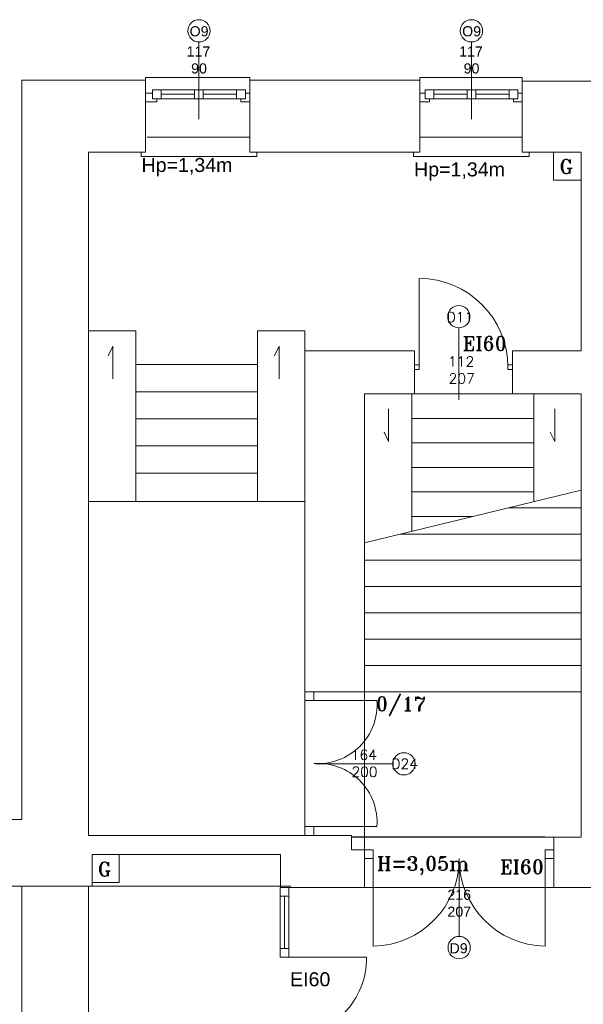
# Model space of a CAD drawing. Header units: millimetres. Extents: x -12354389001 to 271431, y -126469 to 48347.
# Tile 93 of 204: x -125814 to -125171, y -90584 to -89460. Entities that reach past the tile are written whole.
import ezdxf

# ---------------------------------------------------------------- set-up
doc = ezdxf.new("R2010")
doc.units = ezdxf.units.MM
doc.layers.get('0').update_dxf_attribs({"lineweight": 9})
for name, color, linetype, lineweight in [('ei30', 1, 'Continuous', 15), ('IS_Text_Odbiornikow_Therm', 7, 'Continuous', 5), ('LINIE PRZEKROJOWE', 7, 'Continuous', 13), ('OPISY', 255, 'Continuous', 9), ('stolarka', 252, 'Continuous', 9), ('WIDOK', 252, 'Continuous', 15)]:
    doc.layers.add(name, color=color, linetype=linetype, lineweight=lineweight)
doc.styles.add('ROMANS-POTROJNY-0-8-W', font='ROMANT.SHX', dxfattribs={"width": 0.8})
doc.styles.get("Standard").update_dxf_attribs({"font": 'arial.ttf'})

# ---------------------------------------------------------------- blocks, each defined once
blk = doc.blocks.new('oj')
at = {"color": 252, "linetype": 'Continuous', "lineweight": 13}
for p, q in [((-93297.2, 14844.1), (-93297.2, 14847.1)), ((-93297.2, 14847.1), (-93178.2, 14847.1)), ((-93178.2, 14847.1), (-93178.2, 14844.1)), ((-92984.2, 14844.1), (-92984.2, 14847.1)), ((-92984.2, 14847.1), (-92867.2, 14847.1)), ((-92867.2, 14847.1), (-92867.2, 14842.5)), ((-93297.2, 14762.1), (-93302.2, 14762.1)), ((-93302.2, 14762.1), (-93302.2, 14757.1)), ((-93170.2, 14757.1), (-93170.2, 14762.1)), ((-92986.2, 14762.1), (-92991.2, 14762.1)), ((-92991.2, 14762.1), (-92991.2, 14757.1)), ((-92859.2, 14757.1), (-92859.2, 14762.1)), ((-92831.4, 14762.1), (-92800.2, 14762.1)), ((-92831.4, 14730.2), (-92831.4, 14762.1)), ((-92800.2, 14762.1), (-92800.2, 14730.2)), ((-93302.2, 14757.1), (-93175.2, 14757.1)), ((-93175.2, 14757.1), (-93170.2, 14757.1)), ((-92991.2, 14757.1), (-92864.2, 14757.1)), ((-92864.2, 14757.1), (-92859.2, 14757.1)), ((-92800.2, 14730.2), (-92831.4, 14730.2)), ((-93334.3, 14540.4), (-93339.6, 14529.6)), ((-93334.3, 14503.2), (-93334.3, 14540.4)), ((-93144.6, 14540.4), (-93149.9, 14529.6)), ((-93144.6, 14503.2), (-93144.6, 14540.4)), ((-93019.7, 14468.9), (-93019.7, 14431.7)), ((-92830, 14468.9), (-92830, 14431.7)), ((-93019.7, 14431.7), (-93025, 14442.5)), ((-92830, 14431.7), (-92835.3, 14442.5)), ((-92882.6, 14356.1), (-92800.2, 14356.1)), ((-93006.1, 14326.1), (-92800.2, 14326.1)), ((-93047.2, 14296.1), (-92800.2, 14296.1)), ((-93047.2, 14266.1), (-92800.2, 14266.1)), ((-93047.2, 14236.1), (-92800.2, 14236.1)), ((-93047.2, 14206.1), (-92800.2, 14206.1)), ((-93047.2, 14176.1), (-92800.2, 14176.1)), ((-93115.2, 14136.1), (-93115.2, 14146.1)), ((-93115.2, 14146.1), (-93105.2, 14146.1)), ((-93105.2, 14146.1), (-93105.2, 14136.1)), ((-93047.2, 14146.1), (-92800.2, 14146.1)), ((-93105.2, 14136.1), (-93115.2, 14136.1)), ((-93106.5, 14136.1), (-93033.1, 14136.1)), ((-93115.2, 13992.1), (-93115.2, 13982.1)), ((-93105.2, 13992.1), (-93115.2, 13992.1)), ((-93115.2, 13982.1), (-93115.2, 13992.1)), ((-93115.2, 13992.1), (-93105.2, 13992.1)), ((-93106.5, 13992.1), (-93033.1, 13992.1)), ((-93105.2, 13992.1), (-93105.2, 13982.1)), ((-93105.2, 13982.1), (-93105.2, 13992.1)), ((-93105.2, 13992.1), (-93105.2, 13982.1)), ((-93115.2, 13982.1), (-93105.2, 13982.1)), ((-93105.2, 13982.1), (-93115.2, 13982.1)), ((-92831.2, 13980.1), (-93062.2, 13980.1)), ((-93047.2, 13965.6), (-93037.2, 13965.6)), ((-93047.2, 13955.6), (-93047.2, 13965.5)), ((-93037.2, 13965.6), (-93037.2, 13955.6)), ((-92841.2, 13965.6), (-92831.2, 13965.6)), ((-92841.2, 13955.6), (-92841.2, 13965.5)), ((-92831.2, 13965.6), (-92831.2, 13955.6)), ((-93358.2, 13960.1), (-93327.1, 13960.1)), ((-93358.2, 13928.2), (-93358.2, 13960.1)), ((-93327.1, 13960.1), (-93327.1, 13928.2)), ((-93037.2, 13955.6), (-93047.2, 13955.6)), ((-93037.2, 13955.6), (-93037.2, 13855.6)), ((-92831.2, 13955.6), (-92841.2, 13955.6)), ((-92841.2, 13955.6), (-92841.2, 13855.6)), ((-93327.1, 13928.2), (-93358.2, 13928.2)), ((-93143.6, 13922.5), (-93143.6, 13843.1)), ((-93143.6, 13922.5), (-93143.6, 13912.5)), ((-93133.6, 13922.5), (-93143.6, 13922.5)), ((-93133.6, 13922.5), (-93133.6, 13842.8)), ((-93133.6, 13912.5), (-93133.6, 13922.5)), ((-93143.6, 13912.5), (-93133.6, 13912.5)), ((-93138.6, 13912.5), (-93138.6, 13853.1)), ((-93143.6, 13843.1), (-93143.6, 13853.1)), ((-93143.6, 13853.1), (-93133.6, 13853.1)), ((-93133.6, 13853.1), (-93133.6, 13843.1)), ((-93133.6, 13843.1), (-93143.6, 13843.1)), ((-93138.6, 13843.1), (-93138.6, 13842.8)), ((-93134.9, 13843.1), (-93044.9, 13843))]:
    blk.add_line(p, q, dxfattribs=at)
at = {"color": 252, "linetype": 'Continuous', "lineweight": 13, "ltscale": 20}
for p, q in [((-93308.2, 14558.1), (-93362.2, 14558.1)), ((-93308.2, 14363.1), (-93308.2, 14558.1)), ((-93169.2, 14558.1), (-93115.2, 14558.1)), ((-93169.2, 14363.1), (-93169.2, 14558.1)), ((-93115.2, 14558.1), (-93115.2, 14363.1)), ((-93308.2, 14519.6), (-93169.2, 14519.6)), ((-93308.2, 14488.6), (-93169.2, 14488.6)), ((-93047.2, 14486.1), (-92800.2, 14486.1)), ((-92993.2, 14486.1), (-92993.2, 14329.3)), ((-92800.2, 14486.1), (-92854.2, 14486.1)), ((-92854.2, 14486.1), (-92854.2, 14363)), ((-93308.2, 14457.6), (-93169.2, 14457.6)), ((-92993.2, 14458.1), (-92854.2, 14458.1)), ((-93308.2, 14426.6), (-93169.2, 14426.6)), ((-92993.2, 14430.1), (-92854.2, 14430.1)), ((-92993.2, 14402.1), (-92854.2, 14402.1)), ((-93308.2, 14395.6), (-93169.2, 14395.6)), ((-92993.2, 14374.1), (-92854.2, 14374.1)), ((-93362.2, 14363.1), (-93308.2, 14363.1)), ((-93362.2, 14363.1), (-93115.2, 14363.1)), ((-93115.2, 14363.1), (-93169.2, 14363.1)), ((-92993.2, 14346.1), (-92923.7, 14346.1))]:
    blk.add_line(p, q, dxfattribs=at)
at = {"color": 252, "linetype": 'Continuous', "lineweight": 13}
for centre, radius, start, end in [((-93100.2, 14131.3), 67.3, 265.8004, 4.1487), ((-93100.2, 13997), 67.3, 355.8513, 94.1996), ((-93038.8, 13955.2), 99.6, 270.9371, 0.2091), ((-92839.6, 13955.2), 99.6, 179.7909, 269.0629), ((-93133.6, 13841.8), 88.7, 269.1209, 0.7774)]:
    blk.add_arc(centre, radius, start, end, dxfattribs=at)
at = {"layer": 'LINIE PRZEKROJOWE', "color": 252, "linetype": 'Continuous', "lineweight": 13}
for p, q in [((-93438.2, 14844.1), (-93297.2, 14844.1)), ((-93438.2, 14844.1), (-93297.2, 14844.1)), ((-93438.2, 14000.1), (-93438.2, 14844.1)), ((-93438.2, 14000.1), (-93438.2, 14844.1)), ((-93297.2, 14762.1), (-93297.2, 14844.1)), ((-93178.2, 14844.1), (-92984.2, 14844.1)), ((-93178.2, 14844.1), (-92984.2, 14844.1)), ((-93178.2, 14762.1), (-93178.2, 14844.1)), ((-92984.2, 14762.1), (-92984.2, 14844.1)), ((-92867.2, 14762.1), (-92867.2, 14843.2)), ((-92867.2, 14843.2), (-92429.2, 14842.5)), ((-93297.2, 14762.1), (-93362.2, 14762.1)), ((-93362.2, 14762.1), (-93297.2, 14762.1)), ((-93362.2, 13982.1), (-93362.2, 14762.1)), ((-92984.2, 14762.1), (-93178.2, 14762.1)), ((-93178.2, 14762.1), (-92984.2, 14762.1)), ((-92800.2, 14762.1), (-92867.2, 14762.1)), ((-92800.2, 14535.1), (-92800.2, 14762.1)), ((-93115.2, 14535.1), (-92990.2, 14535.1)), ((-93115.2, 14146.1), (-93115.2, 14535.1)), ((-93115.2, 14535.1), (-93047.2, 14535.1)), ((-92990.2, 14535.1), (-92990.2, 14486.1)), ((-92800.2, 14535.1), (-92878.2, 14535.1)), ((-92878.2, 14535.1), (-92878.2, 14486.1)), ((-92990.2, 14486.1), (-93047.2, 14486.1)), ((-93047.2, 14486.1), (-93047.2, 14146.1)), ((-92878.2, 14486.1), (-92800.2, 14486.1)), ((-92800.2, 13980.1), (-92800.2, 14486.1)), ((-93047.2, 14316.1), (-92800.2, 14376.1)), ((-93115.2, 14146.1), (-93047.2, 14146.1)), ((-93362.2, 14103.3), (-93362.2, 13982.1)), ((-93438.2, 14000.1), (-93471.2, 14000.1)), ((-93362.2, 13982.1), (-93062.2, 13982.1)), ((-93062.2, 13965.6), (-93062.2, 13982.1)), ((-93057.3, 13980.1), (-93057.3, 13980.1)), ((-92831.2, 13980.1), (-92800.2, 13980.1)), ((-92831.2, 13922.5), (-92831.2, 13980.1)), ((-93047.2, 13965.6), (-93062.2, 13965.6)), ((-93047.2, 13922.5), (-93047.2, 13965.6)), ((-93143.2, 13960.1), (-93358.2, 13960.1)), ((-93358.2, 13960.1), (-93358.2, 13924.1)), ((-93143.2, 13922.5), (-93143.2, 13960.1)), ((-93362.2, 13924.1), (-93471.2, 13924.1)), ((-93358.2, 13924.1), (-93471.2, 13924.1)), ((-93047.2, 13922.5), (-93143.2, 13922.5)), ((-92831.2, 13922.5), (-92823.2, 13922.5)), ((-92617.2, 13922.5), (-92831.2, 13922.5)), ((-92823.2, 13922.5), (-92823.2, 13922.5)), ((-92657.2, 13922.5), (-92823.2, 13922.5))]:
    blk.add_line(p, q, dxfattribs=at)
at = {"layer": 'OPISY', "color": 252, "linetype": 'Continuous', "lineweight": 13}
for p, q in [((-93236.2, 14887.9), (-93236.2, 14799.8)), ((-92925.2, 14887.9), (-92925.2, 14799.8)), ((-92939.6, 14561.5), (-92939.6, 14479.3)), ((-93015, 14063.8), (-93103.1, 14063.8)), ((-92939.2, 13866.7), (-92939.2, 13954.8))]:
    blk.add_line(p, q, dxfattribs=at)
for centre in [(-93236.2, 14900.6), (-92925.2, 14900.6), (-92939.6, 14574.2), (-93002.3, 14063.8), (-92939.2, 13854)]:
    blk.add_circle(centre, 12.7, dxfattribs=at)
at = {"layer": 'stolarka', "color": 252, "linetype": 'Continuous', "lineweight": 13}
for p, q in [((-93297.2, 14819.5), (-93297.2, 14829.5)), ((-93297.2, 14829.5), (-93289.2, 14829.5)), ((-93289.2, 14833.1), (-93279.2, 14833.1)), ((-93289.2, 14823.1), (-93289.2, 14833.1)), ((-93289.2, 14833.1), (-93185.2, 14833.1)), ((-93279.2, 14833.1), (-93279.2, 14823.1)), ((-93279.2, 14828.1), (-93241.2, 14828.1)), ((-93241.2, 14833.1), (-93231.2, 14833.1)), ((-93241.2, 14823.1), (-93241.2, 14833.1)), ((-93231.2, 14833.1), (-93231.2, 14823.1)), ((-93231.2, 14828.1), (-93193.2, 14828.1)), ((-93193.2, 14833.1), (-93183.2, 14833.1)), ((-93193.2, 14823.1), (-93193.2, 14833.1)), ((-93183.2, 14833.1), (-93183.2, 14823.1)), ((-93183.2, 14829.5), (-93178.2, 14829.5)), ((-93178.2, 14829.5), (-93178.2, 14819.5)), ((-92984.2, 14819.5), (-92984.2, 14829.5)), ((-92984.2, 14829.5), (-92978.2, 14829.5)), ((-92978.2, 14833.1), (-92968.2, 14833.1)), ((-92978.2, 14823.1), (-92978.2, 14833.1)), ((-92978.2, 14833.1), (-92874.2, 14833.1)), ((-92968.2, 14833.1), (-92968.2, 14823.1)), ((-92968.2, 14828.1), (-92930.2, 14828.1)), ((-92930.2, 14833.1), (-92920.2, 14833.1)), ((-92930.2, 14823.1), (-92930.2, 14833.1)), ((-92920.2, 14833.1), (-92920.2, 14823.1)), ((-92920.2, 14828.1), (-92882.2, 14828.1)), ((-92882.2, 14833.1), (-92872.2, 14833.1)), ((-92882.2, 14823.1), (-92882.2, 14833.1)), ((-92872.2, 14833.1), (-92872.2, 14823.1)), ((-92872.2, 14829.5), (-92867.2, 14829.5)), ((-92867.2, 14829.5), (-92867.2, 14819.5)), ((-93284.2, 14819.5), (-93297.2, 14819.5)), ((-93279.2, 14823.1), (-93289.2, 14823.1)), ((-93289.2, 14823.1), (-93183.2, 14823.1)), ((-93284.2, 14823.1), (-93284.2, 14819.5)), ((-93231.2, 14823.1), (-93241.2, 14823.1)), ((-93183.2, 14823.1), (-93193.2, 14823.1)), ((-93188.2, 14819.5), (-93188.2, 14823.1)), ((-93178.2, 14819.5), (-93188.2, 14819.5)), ((-92973.2, 14819.5), (-92984.2, 14819.5)), ((-92968.2, 14823.1), (-92978.2, 14823.1)), ((-92978.2, 14823.1), (-92872.2, 14823.1)), ((-92973.2, 14823.1), (-92973.2, 14819.5)), ((-92920.2, 14823.1), (-92930.2, 14823.1)), ((-92872.2, 14823.1), (-92882.2, 14823.1)), ((-92877.2, 14819.5), (-92877.2, 14823.1)), ((-92867.2, 14819.5), (-92877.2, 14819.5))]:
    blk.add_line(p, q, dxfattribs=at)
at = {"layer": 'stolarka', "color": 252, "linetype": 'Continuous', "lineweight": 13, "transparency": 33554684}
blk.add_lwpolyline([(-92984.9, 14516.6), (-92984.9, 14617.9)], dxfattribs=at)
for points in [[(-92990.2, 14519.2), (-92990.2, 14513.9), (-92984.9, 14513.9), (-92984.9, 14519.2)], [(-92883.6, 14513.9), (-92878.2, 14513.9), (-92878.2, 14519.2), (-92883.6, 14519.2)]]:
    blk.add_lwpolyline(points, close=True, dxfattribs=at)
blk.add_arc((-92984.9, 14516.6), 101.3, 0, 90, dxfattribs=at)
at = {"layer": 'WIDOK', "color": 252, "linetype": 'Continuous', "lineweight": 13, "ltscale": 10}
for p, q in [((-93178.2, 14779.1), (-93295.2, 14779.1)), ((-92867.2, 14779.1), (-92984.2, 14779.1))]:
    blk.add_line(p, q, dxfattribs=at)
at = {"layer": 'WIDOK', "color": 252, "linetype": 'Continuous', "lineweight": 13, "ltscale": 20}
for p, q in [((-93115.2, 14146.1), (-93115.2, 13989.1)), ((-93047.2, 14146.1), (-93047.2, 13965.6)), ((-93062.2, 13980.6), (-92841.3, 13980.6)), ((-93438.2, 13924.1), (-93438.2, 13653)), ((-93362.2, 13924.1), (-93362.2, 13653)), ((-93362.2, 13924.1), (-93131.2, 13924.1)), ((-93047.2, 13922.5), (-92831.2, 13922.5))]:
    blk.add_line(p, q, dxfattribs=at)
at = {"layer": 'ei30', "color": 252, "linetype": 'Continuous', "lineweight": 13, "style": 'ROMANS-POTROJNY-0-8-W'}
for s, p in [('G', (-92824.8, 14737.6)), ('EI60', (-92935.1, 14535.7)), ('G', (-93351.7, 13935.6)), ('EI60', (-92892.6, 13938))]:
    blk.add_text(s, height=16, dxfattribs=at).set_placement(p)
at = {"layer": 'ei30', "color": 252, "linetype": 'Continuous', "lineweight": 13}
blk.add_text('EI60', height=16, dxfattribs=at).set_placement((-93132.2, 13809.8))
at = {"layer": 'OPISY', "color": 252, "linetype": 'Continuous', "lineweight": 13}
for s, p in [('O9', (-93246.8, 14894.3)), ('O9', (-92935.8, 14894.3)), ('D9', (-92950.2, 13847.4))]:
    blk.add_text(s, height=11.57, dxfattribs=at).set_placement(p)
at = {"layer": 'OPISY', "color": 252, "linetype": 'Continuous', "lineweight": 13, "ltscale": 0.15}
for p in [(-93301.7, 14739.4), (-92990.7, 14734.4)]:
    blk.add_text('Hp=1,34m', height=16, dxfattribs=at).set_placement(p)
at = {"layer": 'OPISY', "color": 252, "linetype": 'Continuous', "lineweight": 13, "style": 'ROMANS-POTROJNY-0-8-W'}
for s, height, p in [('D11', 11.57, (-92953.5, 14568)), ('0/17', 16, (-93034.2, 14124.4)), ('D24', 11.57, (-93016.6, 14058))]:
    blk.add_text(s, height=height, dxfattribs=at).set_placement(p)
at = {"layer": 'OPISY', "color": 252, "linetype": 'Continuous', "lineweight": 13, "ltscale": 0.15, "style": 'ROMANS-POTROJNY-0-8-W'}
blk.add_text('H=3,05m', height=16, dxfattribs=at).set_placement((-93033, 13941.9))
at = {"layer": 'stolarka', "color": 252, "linetype": 'Continuous', "lineweight": 13}
for s, p in [('117', (-93250.2, 14871.2)), ('117', (-92939.2, 14871.2)), ('90', (-93245.1, 14851.9)), ('90', (-92934.1, 14851.9)), ('216', (-92952.6, 13908.5)), ('207', (-92952.6, 13889.2))]:
    blk.add_text(s, height=11.57, dxfattribs=at).set_placement(p)
at = {"layer": 'stolarka', "color": 252, "linetype": 'Continuous', "lineweight": 13, "style": 'ROMANS-POTROJNY-0-8-W'}
for s, p in [('112', (-92951.8, 14517.3)), ('207', (-92951.2, 14497.9)), ('164', (-93062.8, 14068.2)), ('200', (-93062.1, 14048.9))]:
    blk.add_text(s, height=11.57, dxfattribs=at).set_placement(p)

msp = doc.modelspace()

# ---------------------------------------------------------------- block references
at = {"layer": 'IS_Text_Odbiornikow_Therm', "color": 7, "ltscale": 0.5}
msp.add_blockref('oj', (-32373.467, -104372.956), dxfattribs=at)

doc.saveas('drawing.dxf')
